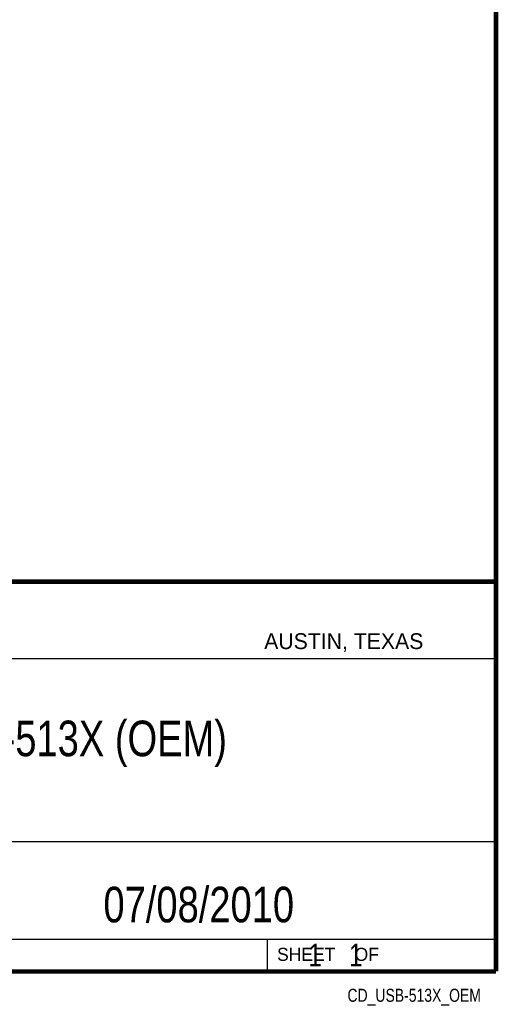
# Model space of a CAD drawing. Header units: inches. Extents: x 0.2 to 16.8, y 0.1 to 10.8.
# Tile 8 of 9: x 14.7 to 16.8, y 0.1 to 4.4. Entities that reach past the tile are written whole.
import ezdxf
from ezdxf.enums import TextEntityAlignment as Align

# ---------------------------------------------------------------- set-up
doc = ezdxf.new("R2010")
doc.units = ezdxf.units.IN
doc.header["$LTSCALE"] = 0.935
doc.header["$MEASUREMENT"] = 0
doc.layers.get('0').update_dxf_attribs({"linetype": 'CONTINUOUS'})
doc.styles.get("Standard").update_dxf_attribs({"font": 'txt', "width": 0.8})

msp = doc.modelspace()

# ---------------------------------------------------------------- linework, layer by layer
at = {"color": 2, "linetype": 'CONTINUOUS'}
for p, q in [((13.0652, 1.9695), (16.745, 1.9695)), ((16.745, 1.9695), (16.745, 0.2605)), ((13.0653, 1.6329), (16.75, 1.6329)), ((13.0652, 0.8295), (16.745, 0.8295)), ((13.0652, 0.4005), (16.745, 0.4005)), ((15.745, 0.4005), (15.745, 0.2605)), ((13.0652, 0.2605), (16.745, 0.2605)), ((15.7462, 0.2607), (16.7462, 0.2607)), ((15.7462, 0.2607), (15.7462, 0.2602)), ((15.7462, 0.2602), (16.7462, 0.2602)), ((16.7462, 0.2607), (16.7462, 0.2602))]:
    msp.add_line(p, q, dxfattribs=at)
at = {"color": 7, "linetype": 'CONTINUOUS', "const_width": 0.02}
for points in [[(16.75, 0.2586), (16.75, 10.7586)], [(11.4718, 1.9702), (16.75, 1.9707)], [(0.25, 0.2586), (16.75, 0.2586)]]:
    msp.add_lwpolyline(points, dxfattribs=at)

# ---------------------------------------------------------------- texts
at = {"color": 2, "linetype": 'CONTINUOUS'}
for s, height, p in [('AUSTIN, TEXAS', 0.069617, (15.7327, 1.6745)), ('SHEET    OF', 0.057262, (15.7892, 0.3052))]:
    msp.add_text(s, height=height, dxfattribs=at).set_placement(p)
at = {"color": 2, "linetype": 'CONTINUOUS', "width": 0.8}
msp.add_text('CD_USB-513X_OEM', height=0.057262, dxfattribs=at).set_placement((16.6837, 0.1254), align=Align.RIGHT)
at = {"color": 7, "linetype": 'CONTINUOUS'}
for s, insert, char_height, width, attachment_point in [('USB-513X (OEM)\\P ', (14.9051, 1.3603), 0.15625, 1.75, 2), ('07/08/2010 ', (15.4455, 0.6307), 0.15625, 1.375, 2), ('    1    1', (15.8075, 0.3805), 0.1, 0.8, 1)]:
    msp.add_mtext(s, dxfattribs=dict(at, insert=insert, char_height=char_height, width=width, attachment_point=attachment_point))

doc.saveas('drawing.dxf')
